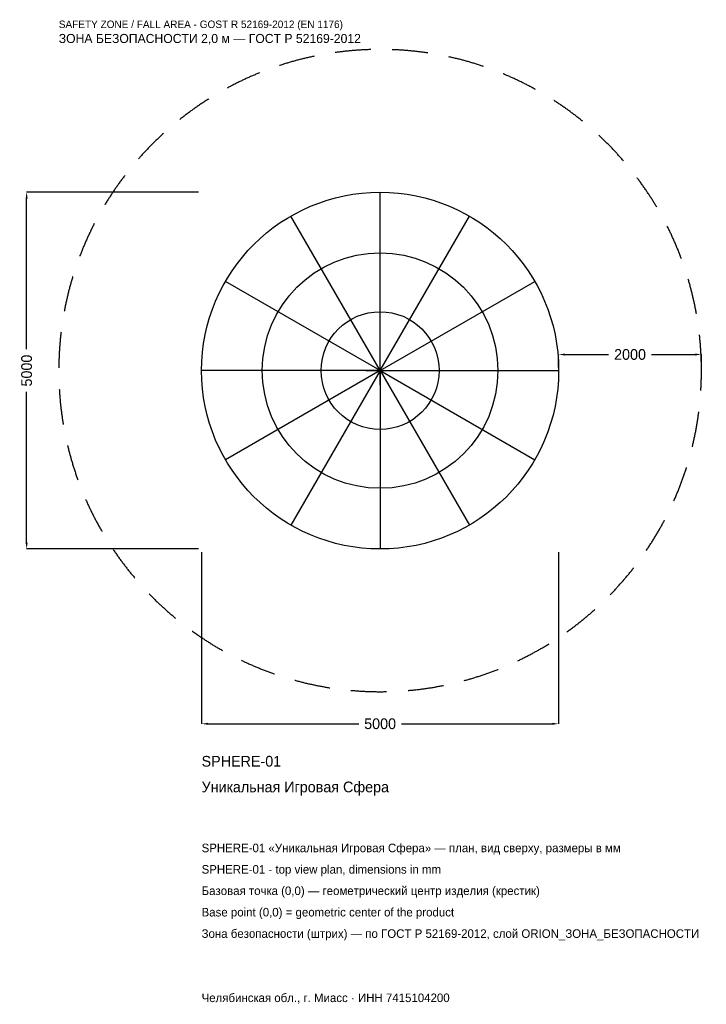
# Model space of a CAD drawing. Header units: metres. Extents: x -5047 to 4568, y -8881 to 4917.
import ezdxf

# ---------------------------------------------------------------- set-up
doc = ezdxf.new("R2010")
doc.units = ezdxf.units.M
doc.linetypes.add('DASHED', pattern=[800, 500, -300])
for name, color, linetype in [('ORION_ДАННЫЕ', 3, 'Continuous'), ('ORION_ЗОНА_БЕЗОПАСНОСТИ', 1, 'Continuous'), ('ORION_КОНТУР', 7, 'Continuous'), ('ORION_РАЗМЕРЫ', 8, 'Continuous')]:
    doc.layers.add(name, color=color, linetype=linetype)
doc.dimstyles.new('ORION', dxfattribs={"dimtxt": 150, "dimasz": 90, "dimexe": 1.25, "dimexo": 45, "dimtad": 1, "dimdec": 0, "dimcen": 2.5, "dimazin": 3, "dimtfac": 1, "dimtmove": 0, "dimatfit": 3, "dimarcsym": 0})

# ---------------------------------------------------------------- blocks, each defined once
blk = doc.blocks.new('_CLOSEDFILLED')
at = {"color": 0, "linetype": 'BYBLOCK'}
blk.add_solid([(-1, 0.16), (0, 0), (-1, -0.16)], dxfattribs=at)
blk = doc.blocks.new('*D1')
for p, q in [((-2500, -2545), (-2500, -4950)), ((2500, -2545), (2500, -4950)), ((-2410, -4950), (-300, -4950)), ((300, -4950), (2410, -4950))]:
    blk.add_line(p, q)
at = {"layer": 'Defpoints'}
for p in [(-2500, -2500), (2500, -2500), (-2500, -4950)]:
    blk.add_point(p, dxfattribs=at)
at = {"layer": 'ORION_РАЗМЕРЫ', "xscale": 90, "yscale": 90, "rotation": 180}
blk.add_blockref('_CLOSEDFILLED', (-2500, -4950), dxfattribs=at)
at = {"layer": 'ORION_РАЗМЕРЫ', "xscale": 90, "yscale": 90}
blk.add_blockref('_CLOSEDFILLED', (2500, -4950), dxfattribs=at)
at = {"layer": 'ORION_РАЗМЕРЫ', "insert": (0, -4950), "char_height": 150, "attachment_point": 5}
blk.add_mtext('5000', dxfattribs=at)
blk = doc.blocks.new('*D2')
for p, q in [((-2545, 2500), (-4950, 2500)), ((-4950, 300), (-4950, 2410)), ((-4950, -2410), (-4950, -300)), ((-2545, -2500), (-4950, -2500))]:
    blk.add_line(p, q)
at = {"layer": 'Defpoints'}
for p in [(-2500, 2500), (-4950, -2500), (-2500, -2500)]:
    blk.add_point(p, dxfattribs=at)
at = {"layer": 'ORION_РАЗМЕРЫ', "xscale": 90, "yscale": 90}
for p, rotation in [((-4950, 2500), 90), ((-4950, -2500), 270)]:
    blk.add_blockref('_CLOSEDFILLED', p, dxfattribs=dict(at, rotation=rotation))
at = {"layer": 'ORION_РАЗМЕРЫ', "insert": (-4950, 0), "char_height": 150, "attachment_point": 5, "rotation": 90}
blk.add_mtext('5000', dxfattribs=at)
blk = doc.blocks.new('*D3')
for p, q in [((2500, 45), (2500, 225)), ((2590, 225), (3200, 225)), ((3800, 225), (4410, 225)), ((4500, 45), (4500, 225))]:
    blk.add_line(p, q)
at = {"layer": 'Defpoints'}
for p in [(2500, 225), (2500, 0), (4500, 0)]:
    blk.add_point(p, dxfattribs=at)
at = {"layer": 'ORION_РАЗМЕРЫ', "xscale": 90, "yscale": 90, "rotation": 180}
blk.add_blockref('_CLOSEDFILLED', (2500, 225), dxfattribs=at)
at = {"layer": 'ORION_РАЗМЕРЫ', "xscale": 90, "yscale": 90}
blk.add_blockref('_CLOSEDFILLED', (4500, 225), dxfattribs=at)
at = {"layer": 'ORION_РАЗМЕРЫ', "insert": (3500, 225), "char_height": 150, "attachment_point": 5}
blk.add_mtext('2000', dxfattribs=at)
blk = doc.blocks.new('ОРИОН SPHERE-01 Уникальная Игровая Сфера')
at = {"layer": 'ORION_ЗОНА_БЕЗОПАСНОСТИ', "linetype": 'DASHED'}
blk.add_circle((0, 0), 4500, dxfattribs=at)
at = {"layer": 'ORION_КОНТУР'}
for q in [(0, 2500), (-1250, 2165.1), (1250, 2165.1), (-2165.1, 1250), (2165.1, 1250), (-2500, 0), (-2165.1, -1250), (-1250, -2165.1), (2500, 0), (0, -2500), (1250, -2165.1), (2165.1, -1250)]:
    blk.add_line((0, 0), q, dxfattribs=at)
for radius in [2500, 1650, 825]:
    blk.add_circle((0, 0), radius, dxfattribs=at)
at = {"layer": 'ORION_РАЗМЕРЫ'}
for p, q in [((0, -200), (0, 200)), ((-200, 0), (200, 0))]:
    blk.add_line(p, q, dxfattribs=at)
at = {"layer": 'ORION_ДАННЫЕ'}
for tag, p in [('АРТИКУЛ', (-2500, -5550)), ('НАИМЕНОВАНИЕ', (-2500, -5910))]:
    blk.add_attdef(tag, p, '', height=150, dxfattribs=at)
at = {"layer": 'ORION_ДАННЫЕ', "flags": 1}
for tag, p in [('ПРОИЗВОДИТЕЛЬ', (-2500, -6270)), ('ТЕЛЕФОН', (-2500, -6630)), ('САЙТ', (-2500, -7350)), ('АДРЕС', (-2500, -7710)), ('РЕКВИЗИТЫ', (-2500, -8070)), ('ГАБАРИТЫ', (-2500, -8430)), ('ЗОНА_БЕЗОПАСНОСТИ', (-2500, -8790))]:
    blk.add_attdef(tag, p, '', height=150, dxfattribs=at)
at = {"layer": 'ORION_ЗОНА_БЕЗОПАСНОСТИ', "color": 1}
for s, height, p in [('SAFETY ZONE / FALL AREA - GOST R 52169-2012 (EN 1176)', 105, (-4500, 4800)), ('ЗОНА БЕЗОПАСНОСТИ 2,0 м — ГОСТ Р 52169-2012', 127.5, (-4500, 4590))]:
    blk.add_text(s, height=height, dxfattribs=at).set_placement(p)
at = {"layer": 'ORION_РАЗМЕРЫ'}
dim = blk.add_linear_dim(base=(-4950, -2500), p1=(-2500, -2500), p2=(-2500, 2500), angle=90, dimstyle='ORION', dxfattribs=at)
dim.commit()
dim.dimension.update_dxf_attribs({"geometry": '*D2', "text_midpoint": (-4950, 0)})
for base, p1, p2, picture, middle in [((2500, 225), (2500, 0), (4500, 0), '*D3', (3500, 225)), ((-2500, -4950), (-2500, -2500), (2500, -2500), '*D1', (0, -4950))]:
    dim = blk.add_linear_dim(base=base, p1=p1, p2=p2, dimstyle='ORION', dxfattribs=at)
    dim.commit()
    dim.dimension.update_dxf_attribs({"geometry": picture, "text_midpoint": middle})

msp = doc.modelspace()

# ---------------------------------------------------------------- block references
msp.add_blockref('ОРИОН SPHERE-01 Уникальная Игровая Сфера', (0, 0)).add_auto_attribs({'АРТИКУЛ': 'SPHERE-01', 'НАИМЕНОВАНИЕ': 'Уникальная Игровая Сфера'})

# ---------------------------------------------------------------- texts
at = {"layer": 'ORION_ДАННЫЕ', "color": 3}
for s, p in [('SPHERE-01 «Уникальная Игровая Сфера» — план, вид сверху, размеры в мм', (-2500, -6750)), ('SPHERE-01 - top view plan, dimensions in mm', (-2500, -7050)), ('Челябинская обл., г. Миасс · ИНН 7415104200', (-2500, -8850))]:
    msp.add_text(s, height=120, dxfattribs=at).set_placement(p)
at = {"layer": 'ORION_ДАННЫЕ', "color": 7}
for s, p in [('Базовая точка (0,0) — геометрический центр изделия (крестик)', (-2500, -7350)), ('Base point (0,0) = geometric center of the product', (-2500, -7650))]:
    msp.add_text(s, height=120, dxfattribs=at).set_placement(p)
at = {"layer": 'ORION_ДАННЫЕ', "color": 1}
msp.add_text('Зона безопасности (штрих) — по ГОСТ Р 52169-2012, слой ORION_ЗОНА_БЕЗОПАСНОСТИ', height=120, dxfattribs=at).set_placement((-2500, -7950))

doc.saveas('drawing.dxf')
